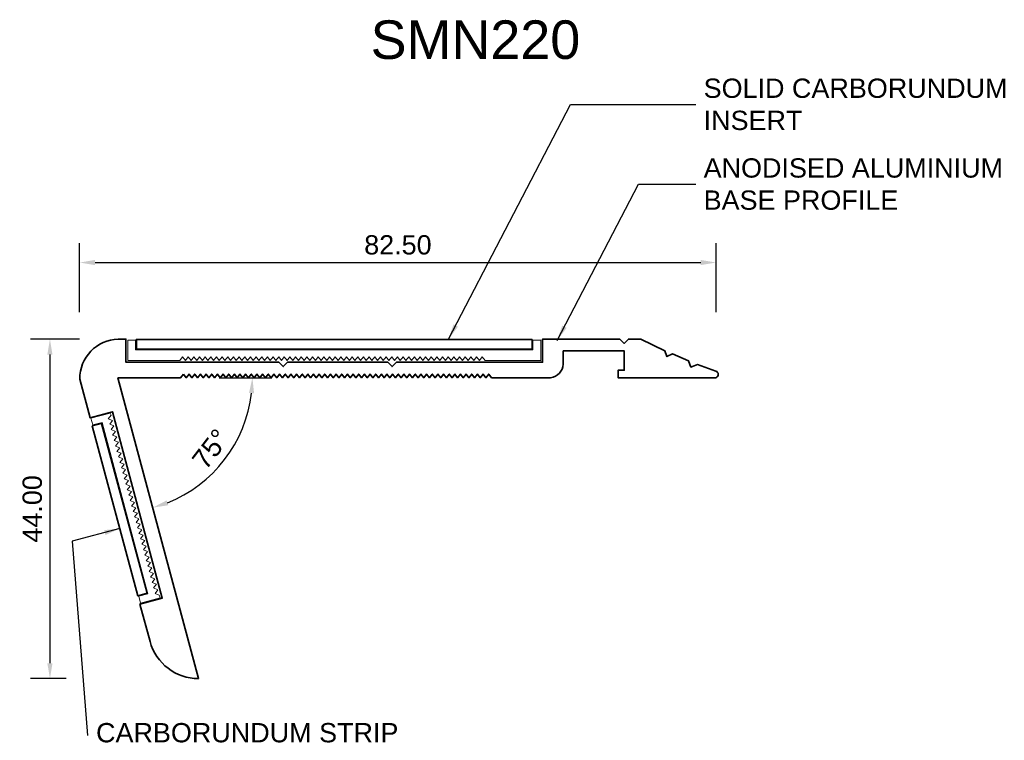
# Model space of a CAD drawing. Header units: millimetres. Extents: x -13 to 115, y -47 to 46.
import ezdxf

# ---------------------------------------------------------------- set-up
doc = ezdxf.new("R2010")
doc.units = ezdxf.units.MM
for name, color, linetype, lineweight in [('FS-DETAIL', 3, 'Continuous', 35), ('FS-DETAIL-THIN', 8, 'Continuous', 18), ('FS-DIM', 14, 'Continuous', 15), ('FS-TEXT', 7, 'Continuous', 25)]:
    doc.layers.add(name, color=color, linetype=linetype, lineweight=lineweight)
doc.styles.add('Arial', font='arial.ttf', dxfattribs={"height": 2.5})
doc.dimstyles.new('Diagonal_2.5mm Arial', dxfattribs={"dimtxt": 2.5, "dimasz": 2, "dimexe": 2.5, "dimexo": 5, "dimgap": 1, "dimtad": 1, "dimzin": 0, "dimdsep": 46, "dimtxsty": 'Arial', "dimcen": 2, "dimdle": 4, "dimclrd": 256, "dimclre": 256, "dimclrt": 50, "dimaunit": 1, "dimadec": 0, "dimazin": 0, "dimtfac": 1, "dimtix": 1, "dimtmove": 2, "dimatfit": 3, "dimfxl": 1, "dimtvp": 1, "dimtolj": 1, "dimtzin": 0, "dimarcsym": 0})
doc.dimstyles.new('Diagonal_2.5mm Arial$7', dxfattribs={"dimtxt": 2.5, "dimasz": 2, "dimexe": 2.5, "dimexo": 5, "dimgap": 1, "dimtad": 0, "dimzin": 0, "dimdsep": 46, "dimtxsty": 'Arial', "dimcen": 2, "dimdle": 4, "dimclrd": 1, "dimclre": 256, "dimclrt": 7, "dimaunit": 1, "dimadec": 0, "dimazin": 0, "dimtfac": 1, "dimtix": 1, "dimtmove": 2, "dimatfit": 3, "dimfxl": 1, "dimtvp": 1, "dimtolj": 1, "dimtzin": 0, "dimarcsym": 0})

# ---------------------------------------------------------------- blocks, each defined once
blk = doc.blocks.new('*D0')
at = {"layer": 'Defpoints', "color": 0, "transparency": 16777216}
for p in [(77.54, 14.93), (-4.96, 3.5), (77.54, 3.5)]:
    blk.add_point(p, dxfattribs=at)
at = {"layer": 'FS-DIM', "lineweight": -2, "transparency": 16777216}
for p, q in [((-4.96, 8.5), (-4.96, 17.43)), ((77.54, 8.5), (77.54, 17.43)), ((-2.96, 14.93), (75.54, 14.93))]:
    blk.add_line(p, q, dxfattribs=at)
at = {"layer": 'FS-DIM', "transparency": 16777216}
for points in [[(-2.96, 15.27), (-2.96, 14.6), (-4.96, 14.93)], [(75.54, 15.27), (75.54, 14.6), (77.54, 14.93)]]:
    blk.add_solid(points, dxfattribs=at)
at = {"layer": 'FS-DIM', "color": 50, "transparency": 16777216, "insert": (36.29, 17.21), "char_height": 2.5, "attachment_point": 5, "style": 'Arial'}
blk.add_mtext('\\A1;82.50', dxfattribs=at)
blk = doc.blocks.new('*D1')
at = {"layer": 'Defpoints', "color": 0, "transparency": 16777216}
for p in [(0.04, 5), (-8.81, -39), (-1.72, -39)]:
    blk.add_point(p, dxfattribs=at)
at = {"layer": 'FS-DIM', "lineweight": -2, "transparency": 16777216}
for p, q in [((-4.96, 5), (-11.31, 5)), ((-8.81, 3), (-8.81, -37)), ((-6.72, -39), (-11.31, -39))]:
    blk.add_line(p, q, dxfattribs=at)
at = {"layer": 'FS-DIM', "transparency": 16777216}
for points in [[(-9.15, 3), (-8.48, 3), (-8.81, 5)], [(-9.15, -37), (-8.48, -37), (-8.81, -39)]]:
    blk.add_solid(points, dxfattribs=at)
at = {"layer": 'FS-DIM', "color": 50, "transparency": 16777216, "insert": (-11.09, -17), "char_height": 2.5, "attachment_point": 5, "rotation": 90, "style": 'Arial'}
blk.add_mtext('\\A1;44.00', dxfattribs=at)
blk = doc.blocks.new('*D6')
at = {"layer": 'Defpoints', "color": 0, "transparency": 16777216}
for p in [(0, 0), (0, 0), (8.13, 0), (11.21, -13.36), (10.45, -39)]:
    blk.add_point(p, dxfattribs=at)
at = {"layer": 'FS-DIM', "lineweight": -2, "transparency": 16777216}
blk.add_line((13.13, 0), (19.93, 0), dxfattribs=at)
blk.add_arc((0, 0), 17.43, 291.5764, 353.4236, dxfattribs=at)
at = {"layer": 'FS-DIM', "transparency": 16777216}
for points in [[(16.99, -1.98), (17.65, -2.02), (17.43, 0)], [(6.52, -16.53), (6.31, -15.9), (4.51, -16.84)]]:
    blk.add_solid(points, dxfattribs=at)
at = {"layer": 'FS-DIM', "color": 50, "transparency": 16777216, "insert": (12.03, -9.23), "char_height": 2.5, "attachment_point": 5, "rotation": 52.5, "style": 'Arial'}
blk.add_mtext('\\A1;75°', dxfattribs=at)

msp = doc.modelspace()

# ---------------------------------------------------------------- linework, layer by layer
at = {"layer": 'FS-DETAIL'}
msp.add_lwpolyline([(8.494, 0.475), (8.86, 0), (9.226, 0.475), (9.593, 0), (9.959, 0.475), (10.326, 0), (10.692, 0.475), (11.058, 0), (11.425, 0.475), (11.791, 0), (12.158, 0.475), (12.524, 0), (12.89, 0.475), (13.257, 0), (13.623, 0.475), (13.99, 0), (14.356, 0.475), (14.722, 0), (15.089, 0.475), (15.455, 0), (15.822, 0.475), (16.188, 0), (16.554, 0.475), (16.921, 0), (17.287, 0.475), (17.654, 0), (18.02, 0.475), (18.386, 0), (18.753, 0.475), (19.119, 0), (19.486, 0.475), (19.852, 0), (20.218, 0.475), (20.585, 0), (20.951, 0.475), (21.318, 0), (21.684, 0.475), (22.05, 0), (22.417, 0.475), (22.783, 0), (23.15, 0.475), (23.516, 0), (23.882, 0.475), (24.249, 0), (24.615, 0.475), (24.982, 0), (25.348, 0.475), (25.714, 0), (26.081, 0.475), (26.447, 0), (26.814, 0.475), (27.18, 0), (27.546, 0.475), (27.913, 0), (28.279, 0.475), (28.646, 0), (29.012, 0.475), (29.378, 0), (29.378, 0), (29.745, 0.475), (30.111, 0), (30.478, 0.475), (30.844, 0), (31.21, 0.475), (31.577, 0), (31.943, 0.475), (32.31, 0), (32.676, 0.475), (33.042, 0), (33.409, 0.475), (33.775, 0), (34.142, 0.475), (34.508, 0), (34.874, 0.475), (35.241, 0), (35.607, 0.475), (35.974, 0), (36.34, 0.475), (36.706, 0), (37.073, 0.475), (37.439, 0), (37.806, 0.475), (38.172, 0), (38.538, 0.475), (38.905, 0), (39.271, 0.475), (39.638, 0), (40.004, 0.475), (40.37, 0), (40.737, 0.475), (41.103, 0), (41.47, 0.475), (41.836, 0), (42.202, 0.475), (42.569, 0), (42.935, 0.475), (43.302, 0), (43.668, 0.475), (44.034, 0), (44.401, 0.475), (44.767, 0), (45.134, 0.475), (45.5, 0), (45.866, 0.475), (46.233, 0), (46.599, 0.475), (46.966, 0), (47.332, 0.475), (47.698, 0), (48.065, 0.475), (48.431, 0), (56.085, 0, 0.3633665), (57.724, 1.755), (57.724, 3.471), (65.62, 3.471), (65.62, 0.966), (64.83, 0.966), (64.83, 0), (77.491, 0, 0.7233761), (77.491, 0.861), (75.127, 1.707), (74.259, 1.382), (73.948, 2.207), (71.878, 3.086), (71.16, 2.751), (70.901, 3.5), (67.755, 5), (66.161, 5), (65.603, 4.441), (65.044, 5), (55.044, 5), (55.044, 2), (36.089, 2), (35.53, 1.441), (34.971, 2), (21.989, 2), (21.431, 1.441), (20.872, 2), (1.044, 2), (1.044, 5), (0.044, 5, 0.4074736), (-4.956, -0.164), (-3.617, -5.181), (-0.719, -4.404), (5.752, -28.552), (2.854, -29.329), (4.163, -34.196, 0.3383791), (10.45, -39), (0, 0), (8.127, 0)], format="xyb", close=True, dxfattribs=at)
at = {"layer": 'FS-DETAIL', "flags": 128}
msp.add_lwpolyline([(53.694, 4.971), (2.394, 4.971), (2.394, 3.721), (53.694, 3.721)], close=True, dxfattribs=at)
at = {"layer": 'FS-DETAIL'}
msp.add_lwpolyline([(3.776, -27.943), (-2.125, -5.92), (-3.333, -6.243), (2.568, -28.266)], close=True, dxfattribs=at)
at = {"layer": 'FS-DETAIL-THIN'}
msp.add_lwpolyline([(47.582, 2.25), (54.794, 2.25), (54.794, 4.85), (53.794, 4.85), (53.794, 3.621), (2.294, 3.621), (2.294, 4.85), (1.294, 4.85), (1.294, 2.25), (8.011, 2.25), (8.377, 2.725), (8.743, 2.25), (9.11, 2.725), (9.476, 2.25), (9.843, 2.725), (10.209, 2.25), (10.575, 2.725), (10.942, 2.25), (11.308, 2.725), (11.675, 2.25), (12.041, 2.725), (12.407, 2.25), (12.774, 2.725), (13.14, 2.25), (13.507, 2.725), (13.873, 2.25), (14.239, 2.725), (14.606, 2.25), (14.972, 2.725), (15.339, 2.25), (15.705, 2.725), (16.071, 2.25), (16.438, 2.725), (16.804, 2.25), (17.171, 2.725), (17.537, 2.25), (17.903, 2.725), (18.27, 2.25), (18.636, 2.725), (19.003, 2.25), (19.369, 2.725), (19.735, 2.25), (20.102, 2.725), (20.468, 2.25), (20.835, 2.725), (21.201, 2.25), (21.567, 2.725), (21.934, 2.25), (22.3, 2.725), (22.667, 2.25), (23.033, 2.725), (23.399, 2.25), (23.766, 2.725), (24.132, 2.25), (24.499, 2.725), (24.865, 2.25), (25.231, 2.725), (25.598, 2.25), (25.964, 2.725), (26.331, 2.25), (26.697, 2.725), (27.063, 2.25), (27.43, 2.725), (27.796, 2.25), (28.163, 2.725), (28.529, 2.25), (28.895, 2.725), (29.262, 2.25), (29.628, 2.725), (29.995, 2.25), (30.361, 2.725), (30.727, 2.25), (31.094, 2.725), (31.46, 2.25), (31.827, 2.725), (32.193, 2.25), (32.559, 2.725), (32.926, 2.25), (33.292, 2.725), (33.659, 2.25), (34.025, 2.725), (34.391, 2.25), (34.758, 2.725), (35.124, 2.25), (35.491, 2.725), (35.857, 2.25), (36.223, 2.725), (36.59, 2.25), (36.956, 2.725), (37.323, 2.25), (37.689, 2.725), (38.055, 2.25), (38.422, 2.725), (38.788, 2.25), (39.155, 2.725), (39.521, 2.25), (39.887, 2.725), (40.254, 2.25), (40.62, 2.725), (40.987, 2.25), (41.353, 2.725), (41.719, 2.25), (42.086, 2.725), (42.452, 2.25), (42.819, 2.725), (43.185, 2.25), (43.551, 2.725), (43.918, 2.25), (44.284, 2.725), (44.651, 2.25), (45.017, 2.725), (45.383, 2.25), (45.75, 2.725), (46.116, 2.25), (46.483, 2.725), (46.849, 2.25), (47.215, 2.725), (47.582, 2.25)], dxfattribs=at)
msp.add_lwpolyline([(-0.992, -4.579), (-3.504, -5.252), (-3.242, -6.115), (-2.055, -5.797), (3.898, -28.014), (2.711, -28.332), (2.944, -29.201), (5.456, -28.528), (5.365, -28.19), (4.811, -27.959), (5.175, -27.482), (4.622, -27.251), (4.986, -26.774), (4.432, -26.543), (4.796, -26.066), (4.242, -25.836), (4.606, -25.359), (4.053, -25.128), (4.417, -24.651), (3.863, -24.42), (4.227, -23.943), (3.673, -23.712), (4.037, -23.235), (3.484, -23.004), (3.848, -22.527), (3.294, -22.296), (3.658, -21.819), (3.104, -21.589), (3.468, -21.112), (2.915, -20.881), (3.279, -20.404), (2.725, -20.173), (3.089, -19.696), (2.535, -19.465), (2.899, -18.988), (2.346, -18.757), (2.71, -18.28), (2.156, -18.049), (2.52, -17.573), (1.966, -17.342), (2.33, -16.865), (1.777, -16.634), (2.141, -16.157), (1.587, -15.926), (1.951, -15.449), (1.397, -15.218), (1.761, -14.741), (1.208, -14.51), (1.572, -14.033), (1.018, -13.802), (1.382, -13.326), (0.828, -13.095), (1.193, -12.618), (0.639, -12.387), (1.003, -11.91), (0.449, -11.679), (0.813, -11.202), (0.259, -10.971), (0.624, -10.494), (0.07, -10.263), (0.434, -9.786), (-0.12, -9.555), (0.244, -9.079), (-0.31, -8.848), (0.055, -8.371), (-0.499, -8.14), (-0.135, -7.663), (-0.689, -7.432), (-0.325, -6.955), (-0.879, -6.724), (-0.514, -6.247), (-1.068, -6.016), (-0.704, -5.539), (-1.258, -5.308), (-0.894, -4.832)], close=True, dxfattribs=at)

# ---------------------------------------------------------------- texts
at = {"layer": 'FS-TEXT', "insert": (32.751, 46.32), "char_height": 5, "width": 31.8, "attachment_point": 1, "line_spacing_factor": 0.938532, "style": 'Arial', "bg_fill": 3, "box_fill_scale": 1.25, "bg_fill_color": 0, "bg_fill_transparency": 0}
msp.add_mtext('SMN220', dxfattribs=at)
at = {"layer": 'FS-TEXT', "color": 7, "char_height": 2.5, "attachment_point": 4, "style": 'Arial'}
for s, insert in [('SOLID CARBORUNDUM\\PINSERT', (75.915, 35.424)), ('ANODISED ALUMINIUM \\PBASE PROFILE', (75.915, 25.089)), ('CARBORUNDUM STRIP', (-2.833, -46.024))]:
    msp.add_mtext(s, dxfattribs=dict(at, insert=insert))

# ---------------------------------------------------------------- dimensions: what is measured, and where the dimension line sits
at = {"layer": 'FS-DIM'}
dim = msp.add_linear_dim(base=(77.542, 14.933), p1=(-4.956, 3.5), p2=(77.542, 3.5), dimstyle='Diagonal_2.5mm Arial', dxfattribs=at)
dim.commit()
dim.dimension.update_dxf_attribs({"geometry": '*D0', "text_midpoint": (36.293, 17.209)})
dim = msp.add_linear_dim(base=(-8.814, -39.001), p1=(0.044, 5), p2=(-1.717, -39.001), angle=90, dimstyle='Diagonal_2.5mm Arial', dxfattribs=at)
dim.commit()
dim.dimension.update_dxf_attribs({"geometry": '*D1', "text_midpoint": (-11.091, -17.001)})
dim = msp.add_angular_dim_2l(base=(11.207, -13.355), line1=((0, 0), (8.127, 0)), line2=((10.45, -39), (0, 0)), dimstyle='Diagonal_2.5mm Arial', override={"dimscale": 1, "dimtix": 1, "dimtofl": 1, "dimtmove": 2, "dimatfit": 3}, dxfattribs=at)
dim.commit()
dim.dimension.update_dxf_attribs({"geometry": '*D6', "text_midpoint": (12.03, -9.231)})

# ---------------------------------------------------------------- leaders
at = {"layer": 'FS-TEXT', "annotation_type": 0, "has_hookline": 1, "hookline_direction": 0}
for points, text_width in [([(42.856, 4.99), (58.676, 35.424), (74.915, 35.424)], 38.97), ([(56.951, 4.841), (67.475, 25.089), (74.915, 25.089)], 38.545)]:
    msp.add_leader(points, dimstyle='Diagonal_2.5mm Arial$7', override={"dimscale": 0}, dxfattribs=dict(at, text_width=text_width))
at = {"layer": 'FS-TEXT'}
msp.add_leader([(0.234, -19.555), (-5.949, -21.196), (-3.949, -46.362)], dimstyle='Diagonal_2.5mm Arial$7', override={"dimscale": 0}, dxfattribs=at)

doc.saveas('drawing.dxf')
